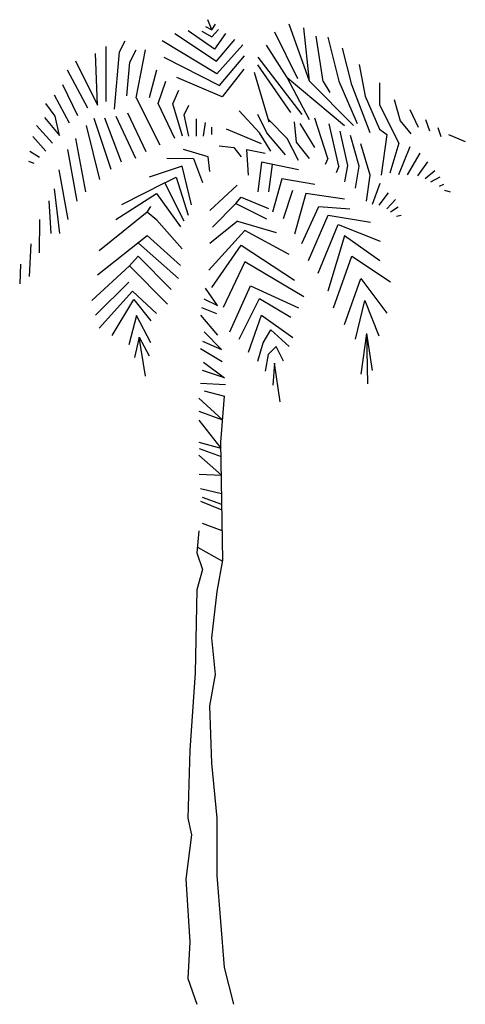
# Model space of a CAD drawing. Extents: x -1.21 to 1.55, y 0 to 6.09.
import ezdxf

# ---------------------------------------------------------------- set-up
doc = ezdxf.new("R2010")
doc.units = 0
doc.header["$MEASUREMENT"] = 0
doc.layers.get('0').update_dxf_attribs({"linetype": 'CONTINUOUS'})

msp = doc.modelspace()

# ---------------------------------------------------------------- linework, layer by layer
at = {"color": 0, "linetype": 'BYBLOCK'}
for p, q in [((-0.021332, 6.032103), (-0.047129, 6.094016)), ((-0.061813, 6.052344), (-0.021332, 6.032103)), ((-0.021332, 6.032103), (0.0001, 6.067028)), ((-0.021332, 5.988844), (0.019745, 6.033691)), ((0.581323, 5.713016), (0.45591, 6.067028)), ((0.581323, 5.713016), (0.547192, 6.043612)), ((-0.250329, 6.009481), (0.006648, 5.837634)), ((-0.004663, 5.911453), (-0.168572, 6.025356)), ((-0.083641, 6.023372), (-0.021332, 5.988844)), ((0.063401, 6.008687), (-0.004663, 5.911453)), ((0.509092, 5.7277), (0.367407, 6.016625)), ((0.666651, 5.711825), (0.622995, 5.991225)), ((0.695226, 5.986462), (0.763885, 5.713016)), ((-0.675779, 5.587603), (-0.675779, 5.927725)), ((-0.592435, 5.895578), (-0.558304, 5.963841)), ((0.008632, 5.758656), (-0.3301, 5.963841)), ((0.006648, 5.837634), (0.120551, 5.971778)), ((0.17016, 5.938441), (0.008632, 5.758656)), ((0.444401, 5.735637), (0.317004, 5.936853)), ((0.843657, 5.689997), (0.786507, 5.9182)), ((-0.729357, 5.564584), (-0.740866, 5.884069)), ((-0.624185, 5.540772), (-0.592435, 5.895578)), ((-0.530125, 5.830887), (-0.490041, 5.906691)), ((-0.490041, 5.610225), (-0.432891, 5.906691)), ((-0.318988, 5.86105), (0.024507, 5.686028)), ((0.024507, 5.686028), (0.180082, 5.869781)), ((0.262235, 5.86105), (0.535682, 5.507831)), ((-0.866279, 5.838428), (-0.729357, 5.564584)), ((-0.546794, 5.621734), (-0.530125, 5.830887)), ((0.46742, 5.519341), (0.262235, 5.815409)), ((0.889298, 5.816203), (0.926207, 5.620941)), ((-0.789682, 5.545931), (-0.9143, 5.782072)), ((-0.364629, 5.781278), (-0.409872, 5.610225)), ((0.042764, 5.615781), (-0.239216, 5.735637)), ((0.174923, 5.787628), (0.042764, 5.615781)), ((0.239217, 5.770166), (0.330498, 5.462191)), ((0.444401, 5.735637), (0.798017, 5.439172)), ((0.581323, 5.4737), (0.444401, 5.735637)), ((-0.945257, 5.693569), (-0.851991, 5.501878)), ((-0.353119, 5.576094), (-0.307479, 5.713016)), ((0.855167, 5.439172), (0.581323, 5.713016)), ((0.666651, 5.711825), (0.707926, 5.642372)), ((0.763885, 5.713016), (0.877789, 5.450681)), ((0.843657, 5.689997), (0.843657, 5.689997)), ((0.95756, 5.393531), (0.843657, 5.689997)), ((1.016695, 5.566172), (1.017885, 5.7023)), ((-0.997644, 5.629275), (-0.903585, 5.45465)), ((-0.490041, 5.610225), (-0.343594, 5.320109)), ((-0.263029, 5.574109), (-0.226913, 5.657453)), ((0.926207, 5.620941), (1.01471, 5.41655)), ((-0.991691, 5.496322), (-1.048444, 5.576094)), ((-0.250329, 5.3594), (-0.353119, 5.576094)), ((-0.203497, 5.374084), (-0.263029, 5.574109)), ((-0.192782, 5.504259), (-0.164604, 5.564187)), ((1.134567, 5.330825), (1.016695, 5.566172)), ((1.105992, 5.599112), (1.143298, 5.468937)), ((-1.057175, 5.488781), (-0.963513, 5.376862)), ((-0.963513, 5.376862), (-0.991691, 5.496322)), ((-0.751979, 5.484812), (-0.646807, 5.169694)), ((-0.579735, 5.211366), (-0.683716, 5.484812)), ((-0.615454, 5.496322), (-0.49401, 5.236766)), ((-0.428922, 5.275659), (-0.540841, 5.514578)), ((-0.164604, 5.3721), (-0.192782, 5.504259)), ((0.273348, 5.393531), (0.147935, 5.530453)), ((0.318989, 5.393531), (0.262235, 5.507831)), ((0.695226, 5.233987), (0.615454, 5.484812)), ((1.202432, 5.539184), (1.255217, 5.42925)), ((-1.105594, 5.439172), (-1.007566, 5.330825)), ((-0.714672, 5.104606), (-0.797619, 5.439172)), ((-0.117772, 5.3721), (-0.117772, 5.480844)), ((-0.073719, 5.374084), (-0.061019, 5.457428)), ((-0.022919, 5.382419), (-0.022919, 5.428059)), ((0.444401, 5.3594), (0.330498, 5.4737)), ((0.501551, 5.336778), (0.490042, 5.462191)), ((0.615454, 5.302647), (0.524173, 5.450681)), ((0.763885, 5.188347), (0.704751, 5.449887)), ((1.143298, 5.468937), (1.209179, 5.387578)), ((1.298873, 5.475684), (1.323876, 5.407025)), ((1.376264, 5.427266), (1.393726, 5.370116)), ((-1.128216, 5.370909), (-1.048444, 5.279628)), ((0.284857, 5.325269), (0.068164, 5.41655)), ((0.342007, 5.279628), (0.273348, 5.393531)), ((0.433289, 5.257006), (0.318989, 5.393531)), ((0.769839, 5.404644), (0.817464, 5.191919)), ((0.889298, 5.188347), (0.836117, 5.376862)), ((1.01471, 5.41655), (1.060351, 5.382419)), ((1.060351, 5.382419), (1.025823, 5.131594)), ((1.441748, 5.382816), (1.545729, 5.339556)), ((-0.866279, 5.3594), (-0.803175, 5.029597)), ((0.022523, 5.313759), (0.113804, 5.302647)), ((0.113804, 5.302647), (0.159445, 5.245497)), ((0.51306, 5.222875), (0.444401, 5.3594)), ((0.581323, 5.233987), (0.501551, 5.336778)), ((0.95756, 5.131594), (0.90041, 5.325269)), ((1.134567, 5.330825), (1.07821, 5.1435)), ((1.134567, 5.135562), (1.205607, 5.3086)), ((-1.147663, 5.281216), (-1.088132, 5.242322)), ((-0.854769, 4.971653), (-0.911919, 5.291137)), ((-0.045541, 5.245497), (-0.197544, 5.290344)), ((-0.034032, 5.154216), (-0.045541, 5.245497)), ((0.193576, 5.291137), (0.307876, 5.268119)), ((0.205085, 5.131594), (0.193576, 5.291137)), ((1.263948, 5.266928), (1.186954, 5.132784)), ((-1.155997, 5.218509), (-1.122263, 5.205809)), ((-0.204688, 5.188347), (-0.409872, 5.120084)), ((-0.299541, 5.237956), (-0.136425, 5.233987)), ((-0.147935, 4.949031), (-0.204688, 5.188347)), ((-0.136425, 5.233987), (-0.079672, 5.085953)), ((0.284857, 5.211366), (0.262235, 5.028803)), ((0.51306, 5.165725), (0.284857, 5.211366)), ((0.330498, 5.028803), (0.352723, 5.197078)), ((0.695226, 5.233987), (0.679748, 5.197872)), ((0.763885, 5.188347), (0.74682, 5.145484)), ((0.817464, 5.191919), (0.79881, 5.091112)), ((0.866279, 5.051822), (0.889298, 5.188347)), ((0.889298, 5.188347), (0.889298, 5.188347)), ((1.251248, 5.126831), (1.314351, 5.214541)), ((-0.968672, 5.165725), (-0.911919, 4.85775)), ((0.934939, 4.971653), (0.95756, 5.131594)), ((1.297682, 5.112147), (1.358007, 5.160962)), ((1.333401, 5.091112), (1.390948, 5.120878)), ((-0.312638, 5.085159), (-0.580925, 4.949031)), ((-0.312638, 5.085159), (-0.242391, 5.118894)), ((-0.193575, 4.846241), (-0.312638, 5.085159)), ((-0.242391, 5.118894), (-0.167779, 4.883944)), ((-0.033635, 4.913312), (0.135235, 5.069681)), ((0.41027, 5.108575), (0.35312, 4.903391)), ((0.615454, 5.074444), (0.41027, 5.108575)), ((0.972245, 4.951809), (1.01987, 5.083175)), ((1.386185, 5.062934), (1.413173, 5.076428)), ((-0.961529, 4.770041), (-0.994866, 5.047456)), ((-0.615454, 4.85775), (-0.364629, 5.017294)), ((-0.364629, 5.017294), (-0.216197, 4.812109)), ((0.477342, 5.037534), (0.419001, 4.860528)), ((0.558701, 5.017294), (0.490042, 4.766469)), ((0.798017, 4.983162), (0.558701, 5.017294)), ((1.068289, 5.02285), (1.009948, 4.945062)), ((1.417142, 5.038725), (1.451273, 5.027612)), ((-1.030982, 4.972447), (-1.018282, 4.770041)), ((-0.421382, 4.903391), (-0.39876, 4.937522)), ((-0.018157, 4.810125), (0.126107, 4.956969)), ((0.126107, 4.956969), (0.160239, 4.994672)), ((0.126107, 4.956969), (0.31621, 4.860528)), ((0.160239, 4.994672), (0.329307, 4.926409)), ((0.534889, 4.708922), (0.63887, 4.938316)), ((0.63887, 4.938316), (0.831354, 4.922837)), ((1.059557, 4.924028), (1.113135, 4.981178)), ((1.082179, 4.905375), (1.129804, 4.936331)), ((-0.421382, 4.903391), (-0.717847, 4.664075)), ((-0.362247, 4.853781), (-0.421382, 4.903391)), ((0.57537, 4.60375), (0.69721, 4.885134)), ((0.69721, 4.885134), (0.960339, 4.841875)), ((1.121073, 4.878784), (1.149251, 4.884737)), ((-1.088132, 4.650581), (-1.085354, 4.85775)), ((-0.204688, 4.675187), (-0.362247, 4.853781)), ((0.136823, 4.846241), (-0.034032, 4.709716)), ((0.136823, 4.846241), (0.376139, 4.775994)), ((0.634901, 4.525962), (0.760314, 4.825603)), ((0.760314, 4.825603), (1.01987, 4.722812)), ((-1.018282, 4.770041), (-1.018282, 4.770041)), ((-0.729357, 4.515644), (-0.421382, 4.759325)), ((-0.421382, 4.759325), (-0.216197, 4.572794)), ((0.182067, 4.789487), (-0.039588, 4.544616)), ((0.45591, 4.641056), (0.182067, 4.789487)), ((0.798017, 4.755356), (0.695226, 4.41325)), ((1.016695, 4.600972), (0.798017, 4.755356)), ((-1.142504, 4.707731), (-1.151235, 4.504531)), ((-0.227707, 4.493022), (-0.476547, 4.710906)), ((-0.022919, 4.435872), (0.159445, 4.698206)), ((0.159445, 4.698206), (0.490042, 4.481512)), ((-1.204813, 4.580334), (-1.210369, 4.458891)), ((-0.531316, 4.570016), (-0.478532, 4.629944)), ((-0.478532, 4.629944), (-0.273347, 4.424362)), ((0.182067, 4.595416), (0.047526, 4.313237)), ((0.547192, 4.379119), (0.182067, 4.595416)), ((0.729754, 4.310459), (0.843657, 4.629944)), ((0.843657, 4.629944), (1.082179, 4.471987)), ((-0.531316, 4.570016), (-0.763488, 4.3561)), ((-0.295969, 4.333478), (-0.531316, 4.570016)), ((-0.740866, 4.264819), (-0.535682, 4.470003)), ((0.798017, 4.208066), (0.90041, 4.493022)), ((0.90041, 4.493022), (1.060351, 4.278312)), ((-0.717847, 4.185047), (-0.512663, 4.41325)), ((-0.512663, 4.41325), (-0.364629, 4.276328)), ((0.013395, 4.325144), (-0.061813, 4.431903)), ((0.088404, 4.162822), (0.216595, 4.447381)), ((0.216595, 4.447381), (0.51306, 4.310459)), ((-0.638075, 4.139406), (-0.505122, 4.361656)), ((-0.505122, 4.361656), (-0.39876, 4.230687)), ((-0.070941, 4.366022), (0.013395, 4.325144)), ((0.147935, 4.116784), (0.273348, 4.367609)), ((0.273348, 4.367609), (0.46742, 4.253309)), ((0.866279, 4.116784), (0.923429, 4.3561)), ((0.923429, 4.3561), (1.010742, 4.137422)), ((-0.086419, 4.313237), (0.007045, 4.275534)), ((-0.487263, 4.263628), (-0.535682, 4.082653)), ((-0.39876, 4.093766), (-0.487263, 4.263628)), ((-0.091182, 4.264819), (0.013395, 4.140994)), ((0.205085, 4.037012), (0.284857, 4.264819)), ((0.284857, 4.264819), (0.478532, 4.127897)), ((-0.06856, 4.162425), (0.038001, 4.053681)), ((0.296367, 4.093766), (0.342007, 4.173537)), ((0.342007, 4.173537), (0.45591, 4.071144)), ((0.934939, 4.150916), (0.90041, 3.900091)), ((0.934939, 4.150916), (0.941685, 3.840162)), ((0.934939, 4.150916), (0.96907, 3.922712)), ((-0.470991, 4.129484), (-0.501154, 4.002484)), ((-0.470991, 4.129484), (-0.409872, 4.013994)), ((-0.432891, 3.888581), (-0.470991, 4.129484)), ((-0.079672, 4.105275), (0.038001, 4.053681)), ((0.262235, 3.979862), (0.296367, 4.093766)), ((-0.091182, 4.059634), (0.041573, 3.978672)), ((0.376139, 4.071144), (0.325735, 4.021931)), ((0.421779, 3.979862), (0.376139, 4.071144)), ((-0.074513, 3.9751), (0.056654, 3.877866)), ((0.325735, 4.021931), (0.307082, 3.918744)), ((0.366614, 3.969147), (0.355104, 3.832225)), ((0.400745, 3.729831), (0.366614, 3.969147)), ((0.056654, 3.877866), (-0.079672, 3.922712)), ((0.063401, 3.834209), (-0.091182, 3.842941)), ((-0.06856, 3.7973), (0.056654, 3.763169)), ((-0.102691, 3.751659), (0.043954, 3.617516)), ((0.034032, 3.478212), (0.056654, 3.763169)), ((-0.102691, 3.671887), (0.043954, 3.617516)), ((-0.102691, 3.615134), (0.034032, 3.442494)), ((-0.102691, 3.478212), (0.034032, 3.442494)), ((0.045542, 2.748359), (0.034032, 3.478212)), ((-0.101104, 3.440509), (0.035223, 3.389709)), ((0.03681, 3.275409), (-0.102691, 3.398441)), ((-0.101104, 3.282156), (0.03681, 3.275409)), ((-0.091182, 3.193256), (0.038795, 3.161506)), ((-0.091182, 3.113087), (0.039985, 3.060303)), ((0.039985, 3.094434), (-0.079672, 3.136106)), ((-0.102691, 2.930922), (-0.113804, 2.794)), ((0.04197, 2.930922), (-0.079672, 2.976562)), ((-0.110629, 2.828925), (0.043954, 2.7432)), ((-0.113804, 2.794), (-0.079672, 2.691209)), ((0.01141, 2.554684), (0.045542, 2.748359)), ((-0.079672, 2.691209), (-0.113804, 2.565797)), ((-0.113804, 2.565797), (-0.124916, 2.052241)), ((-0.022919, 2.268934), (0.01141, 2.554684)), ((0.0001, 2.040731), (-0.022919, 2.268934)), ((-0.124916, 2.052241), (-0.159047, 1.573212)), ((-0.034032, 1.847056), (0.0001, 2.040731)), ((-0.022919, 1.493441), (-0.034032, 1.847056)), ((-0.159047, 1.573212), (-0.170557, 1.151334)), ((0.01141, 1.151334), (-0.022919, 1.493441)), ((-0.170557, 1.151334), (-0.147935, 1.048941)), ((0.01141, 0.798116), (0.01141, 1.151334)), ((-0.147935, 1.048941), (-0.182066, 0.775097)), ((0.056654, 0.227806), (0.01141, 0.798116)), ((-0.182066, 0.775097), (-0.159047, 0.38735)), ((-0.159047, 0.38735), (-0.170557, 0.159544)), ((0.113804, 0), (0.056654, 0.227806)), ((-0.170557, 0.159544), (-0.113804, 0))]:
    msp.add_line(p, q, dxfattribs=at)

doc.saveas('drawing.dxf')
